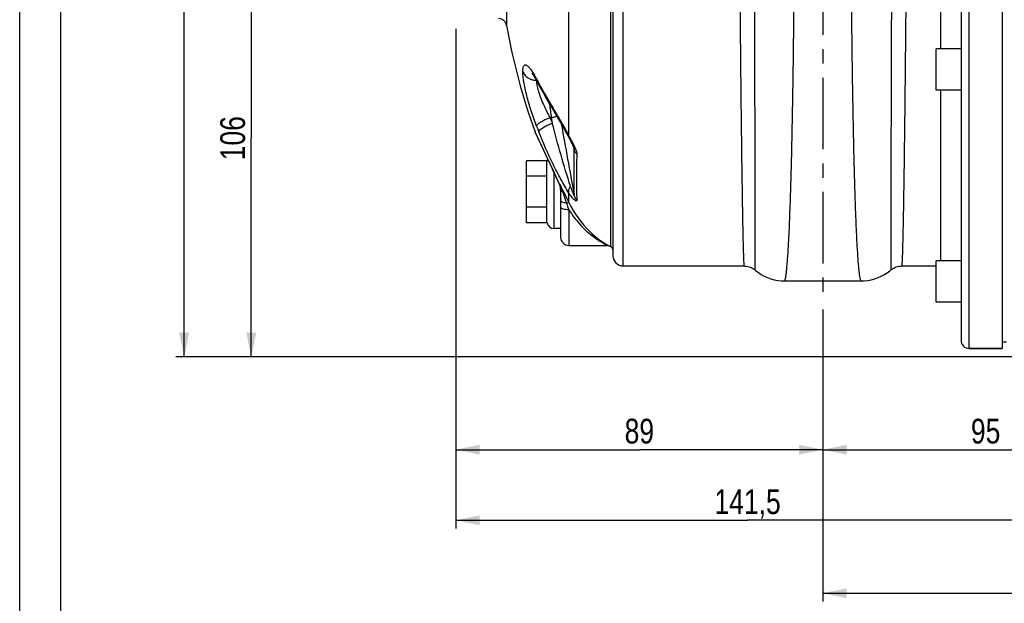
# Model space of a CAD drawing. Header units: millimetres. Extents: x 0 to 841, y 0 to 594.
# Tile 2 of 9: x 0 to 239, y 198 to 340. Entities that reach past the tile are written whole.
import ezdxf

# ---------------------------------------------------------------- set-up
doc = ezdxf.new("R2010")
doc.units = ezdxf.units.MM
doc.header["$LTSCALE"] = 46.2
doc.linetypes.add('CENTER', pattern=[0.6, 0.375, -0.075, 0.075, -0.075])
doc.layers.get('0').update_dxf_attribs({"linetype": 'CONTINUOUS'})
for name, color, linetype in [('ASSI', 7, 'CONTINUOUS'), ('GEOM', 7, 'CONTINUOUS'), ('QUOTE', 7, 'CONTINUOUS')]:
    doc.layers.add(name, color=color, linetype=linetype)
doc.styles.get("Standard").update_dxf_attribs({"font": 'txt', "width": 0.8})
doc.dimstyles.new('DIMSTYLE_1', dxfattribs={"dimtxt": 6, "dimasz": 5.8, "dimexe": 1, "dimexo": 2, "dimgap": 0.75, "dimtad": 1, "dimdec": 3, "dimtxsty": 'Standard', "dimblk": '_FILLED', "dimblk1": '_FILLED', "dimblk2": '_FILLED', "dimcen": 0.09, "dimadec": 3, "dimazin": 2, "dimtp": 0.5, "dimtm": 0.5, "dimtfac": 1, "dimtdec": 3, "dimtofl": 0, "dimtmove": 0, "dimatfit": 3, "dimldrblk": '_FILLED', "dimfxl": 0, "dimtolj": 1, "dimarcsym": 0})
doc.dimstyles.new('DIMSTYLE_3', dxfattribs={"dimtxt": 6, "dimasz": 5.8, "dimexe": 1, "dimexo": 2, "dimgap": 0.75, "dimtad": 1, "dimdec": 3, "dimtxsty": 'Standard', "dimblk": '_FILLED', "dimblk1": '_FILLED', "dimblk2": '_FILLED', "dimcen": 0.09, "dimadec": 3, "dimazin": 2, "dimtp": 0.3, "dimtm": 0.3, "dimtfac": 1, "dimtdec": 3, "dimtofl": 0, "dimtmove": 0, "dimatfit": 3, "dimldrblk": '_FILLED', "dimfxl": 0, "dimtolj": 1, "dimarcsym": 0})

# ---------------------------------------------------------------- blocks, each defined once
blk = doc.blocks.new('_FILLED')
at = {"color": 0, "linetype": 'ByBlock'}
blk.add_solid([(0, 0), (-1, 0.207), (-1, -0.207)], dxfattribs=at)
blk = doc.blocks.new('*D8')
at = {"layer": 'QUOTE', "color": 2, "linetype": 'Continuous'}
for p, q in [((194.77, 269.09), (194.77, 233.71)), ((289.77, 249.27), (289.77, 233.71)), ((194.77, 235.71), (242.27, 235.71)), ((289.77, 235.71), (242.27, 235.71))]:
    blk.add_line(p, q, dxfattribs=at)
at = {"layer": 'QUOTE', "color": 2, "linetype": 'Continuous', "xscale": 5.8, "yscale": 5.8, "zscale": 5.8, "rotation": 180}
blk.add_blockref('_FILLED', (194.77, 235.71), dxfattribs=at)
at = {"layer": 'QUOTE', "color": 2, "linetype": 'Continuous', "xscale": 5.8, "yscale": 5.8, "zscale": 5.8}
blk.add_blockref('_FILLED', (289.77, 235.71), dxfattribs=at)
at = {"layer": 'QUOTE', "color": 2, "linetype": 'Continuous', "insert": (234.24, 243.21), "char_height": 6, "width": 13.2, "attachment_point": 2, "line_spacing_factor": 0.9}
blk.add_mtext('95', dxfattribs=at)
blk = doc.blocks.new('*D9')
at = {"layer": 'QUOTE', "color": 2, "linetype": 'Continuous'}
for p, q in [((105.77, 337.77), (105.77, 233.71)), ((194.77, 269.74), (194.77, 233.71)), ((105.77, 235.71), (150.27, 235.71)), ((194.77, 235.71), (150.27, 235.71))]:
    blk.add_line(p, q, dxfattribs=at)
at = {"layer": 'QUOTE', "color": 2, "linetype": 'Continuous', "xscale": 5.8, "yscale": 5.8, "zscale": 5.8, "rotation": 180}
blk.add_blockref('_FILLED', (105.77, 235.71), dxfattribs=at)
at = {"layer": 'QUOTE', "color": 2, "linetype": 'Continuous', "xscale": 5.8, "yscale": 5.8, "zscale": 5.8}
blk.add_blockref('_FILLED', (194.77, 235.71), dxfattribs=at)
at = {"layer": 'QUOTE', "color": 2, "linetype": 'Continuous', "insert": (150.27, 243.21), "char_height": 6, "width": 13.2, "attachment_point": 2, "line_spacing_factor": 0.9}
blk.add_mtext('89', dxfattribs=at)
blk = doc.blocks.new('*D10')
at = {"layer": 'QUOTE', "color": 2, "linetype": 'Continuous'}
for p, q in [((105.77, 337.77), (105.77, 216.59)), ((247.27, 254.27), (247.27, 216.59)), ((105.77, 218.59), (176.52, 218.59)), ((247.27, 218.59), (176.52, 218.59))]:
    blk.add_line(p, q, dxfattribs=at)
at = {"layer": 'QUOTE', "color": 2, "linetype": 'Continuous', "xscale": 5.8, "yscale": 5.8, "zscale": 5.8, "rotation": 180}
blk.add_blockref('_FILLED', (105.77, 218.59), dxfattribs=at)
at = {"layer": 'QUOTE', "color": 2, "linetype": 'Continuous', "xscale": 5.8, "yscale": 5.8, "zscale": 5.8}
blk.add_blockref('_FILLED', (247.27, 218.59), dxfattribs=at)
at = {"layer": 'QUOTE', "color": 2, "linetype": 'Continuous', "insert": (176.52, 226.09), "char_height": 6, "width": 22.65, "attachment_point": 2, "line_spacing_factor": 0.9}
blk.add_mtext('141,5', dxfattribs=at)
blk = doc.blocks.new('*D12')
at = {"layer": 'QUOTE', "color": 2, "linetype": 'Continuous'}
for p, q in [((393.27, 249.27), (393.27, 198.88)), ((194.77, 247.43), (194.77, 198.88)), ((194.77, 200.88), (294.02, 200.88)), ((393.27, 200.88), (294.02, 200.88))]:
    blk.add_line(p, q, dxfattribs=at)
at = {"layer": 'QUOTE', "color": 2, "linetype": 'Continuous', "xscale": 5.8, "yscale": 5.8, "zscale": 5.8, "rotation": 180}
blk.add_blockref('_FILLED', (194.77, 200.88), dxfattribs=at)
at = {"layer": 'QUOTE', "color": 2, "linetype": 'Continuous', "xscale": 5.8, "yscale": 5.8, "zscale": 5.8}
blk.add_blockref('_FILLED', (393.27, 200.88), dxfattribs=at)
at = {"layer": 'QUOTE', "color": 2, "linetype": 'Continuous', "insert": (294.02, 208.38), "char_height": 6, "width": 25.65, "attachment_point": 2, "line_spacing_factor": 0.9}
blk.add_mtext('198,5', dxfattribs=at)
blk = doc.blocks.new('*D15')
at = {"layer": 'QUOTE', "color": 2, "linetype": 'Continuous'}
for p, q in [((96.61, 364.27), (54.14, 364.27)), ((56.14, 364.27), (56.14, 311.27)), ((56.14, 258.27), (56.14, 311.27)), ((243.27, 258.27), (54.14, 258.27))]:
    blk.add_line(p, q, dxfattribs=at)
at = {"layer": 'QUOTE', "color": 2, "linetype": 'Continuous', "xscale": 5.8, "yscale": 5.8, "zscale": 5.8}
for p, rotation in [((56.14, 364.27), 90), ((56.14, 258.27), 270)]:
    blk.add_blockref('_FILLED', p, dxfattribs=dict(at, rotation=rotation))
at = {"layer": 'QUOTE', "color": 2, "linetype": 'Continuous', "insert": (48.64, 311.27), "char_height": 6, "width": 16.2, "attachment_point": 2, "rotation": 90, "line_spacing_factor": 0.9}
blk.add_mtext('106', dxfattribs=at)
blk = doc.blocks.new('*D17')
at = {"layer": 'QUOTE', "color": 2, "linetype": 'Continuous'}
for p, q in [((173.27, 487.27), (37.9, 487.27)), ((39.9, 487.27), (39.9, 372.77)), ((39.9, 258.27), (39.9, 372.77)), ((243.27, 258.27), (37.9, 258.27))]:
    blk.add_line(p, q, dxfattribs=at)
at = {"layer": 'QUOTE', "color": 2, "linetype": 'Continuous', "xscale": 5.8, "yscale": 5.8, "zscale": 5.8}
for p, rotation in [((39.9, 487.27), 90), ((39.9, 258.27), 270)]:
    blk.add_blockref('_FILLED', p, dxfattribs=dict(at, rotation=rotation))
at = {"layer": 'QUOTE', "color": 2, "linetype": 'Continuous', "insert": (32.4, 372.77), "char_height": 6, "width": 19.8, "attachment_point": 2, "rotation": 90, "line_spacing_factor": 0.9}
blk.add_mtext('229', dxfattribs=at)

msp = doc.modelspace()

# ---------------------------------------------------------------- linework, layer by layer
at = {"color": 7, "linetype": 'Continuous'}
for p, q in [((0, 0), (0, 594)), ((10, 10), (10, 584))]:
    msp.add_line(p, q, dxfattribs=at)
at = {"layer": 'ASSI', "color": 2, "linetype": 'CENTER'}
msp.add_line((194.7703, 492.2689), (194.7703, 272.6434), dxfattribs=at)
at = {"layer": 'ASSI', "color": 7, "linetype": 'Continuous'}
for p, q in [((238.2703, 468.2689), (238.2703, 260.2689)), ((222.2703, 322.914), (222.2703, 332.914)), ((228.2703, 332.914), (222.2703, 332.914)), ((228.2703, 322.914), (222.2703, 322.914)), ((133.1703, 285.2689), (142.4797, 285.2689)), ((142.8908, 285.1805), (143.2633, 285.0169)), ((146.3703, 280.2689), (175.6695, 280.2689)), ((213.8711, 280.2689), (222.2703, 280.2689)), ((228.2703, 281.5004), (222.2703, 281.5004)), ((222.2703, 271.5015), (222.2703, 281.4992)), ((228.2703, 271.5004), (222.2703, 271.5004)), ((230.2703, 260.2689), (238.2703, 260.2689)), ((239.2703, 261.7689), (238.2703, 261.7689))]:
    msp.add_line(p, q, dxfattribs=at)
msp.add_arc((265.8703, 364.2689), 150, 189.849027, 200.063168, dxfattribs=at)
at = {"layer": 'GEOM', "color": 9, "linetype": 'Continuous'}
for p, q in [((230.2703, 260.2689), (230.2703, 468.2689)), ((146.3703, 280.2689), (146.3703, 448.2689)), ((143.2633, 443.5209), (143.2633, 285.0169)), ((118.081, 389.9268), (118.081, 338.611)), ((133.186, 311.7964), (133.186, 350.4287)), ((125.8312, 324.7067), (125.8925, 324.5938)), ((128.6262, 316.2867), (128.9114, 316.2869)), ((128.9114, 316.2869), (129.1587, 314.9293)), ((124.9825, 312.79), (124.9731, 312.8105)), ((125.3062, 312.0891), (124.9825, 312.79)), ((125.5646, 311.5308), (125.3062, 312.0891)), ((134.2945, 309.1724), (134.1519, 309.7449)), ((134.3422, 308.9809), (134.2945, 309.1724)), ((134.3672, 308.8805), (134.3422, 308.9809)), ((134.4283, 308.635), (134.3672, 308.8805)), ((128.3045, 305.6764), (128.1857, 305.9277)), ((128.342, 305.5971), (128.3045, 305.6764)), ((129.1408, 303.8948), (129.1235, 303.9498)), ((129.1479, 303.8984), (129.1235, 303.9498)), ((129.5703, 289.3689), (129.5703, 302.9856)), ((130.9689, 299.9146), (130.969, 300.1571)), ((130.969, 300.1571), (131.1513, 299.7823)), ((133.1851, 295.6346), (133.1856, 297.9568)), ((133.1703, 293.8964), (133.1703, 285.2689)), ((142.7384, 285.2652), (142.8742, 285.1896)), ((142.8742, 285.1896), (142.8908, 285.1805))]:
    msp.add_line(p, q, dxfattribs=at)
at = {"layer": 'GEOM', "color": 7, "linetype": 'Continuous'}
for p, q in [((228.2703, 466.2689), (228.2703, 262.2689)), ((143.8703, 445.7689), (143.8703, 282.7689)), ((223.2703, 395.6238), (223.2703, 332.914)), ((125.5302, 324.8808), (125.5305, 324.8802)), ((125.5913, 324.7652), (125.5305, 324.8802)), ((223.2703, 322.914), (223.2705, 281.5004)), ((125.0352, 312.6597), (124.9731, 312.8105)), ((125.0356, 312.6589), (127.013, 308.4033)), ((132.5268, 312.6062), (132.9701, 311.794)), ((132.9701, 311.794), (133.6413, 310.526)), ((133.6413, 310.526), (133.7533, 310.3112)), ((127.013, 308.4033), (128.0942, 306.1031)), ((122.8703, 290.7634), (122.8703, 305.7745)), ((127.8703, 305.7745), (122.8703, 305.7745)), ((127.8703, 290.7634), (127.8703, 305.7745)), ((128.0942, 306.1031), (129.3499, 303.4538)), ((129.3499, 303.4538), (129.7683, 302.5624)), ((127.8703, 302.0217), (122.8703, 302.0217)), ((129.7683, 302.5624), (130.0385, 301.979)), ((130.0385, 301.979), (130.2966, 301.4149)), ((130.2966, 301.4149), (130.5384, 300.8783)), ((130.8589, 300.1491), (130.9272, 299.9896)), ((131.0467, 299.6524), (131.0937, 299.4677)), ((131.0937, 299.4677), (131.1303, 299.2742)), ((131.1688, 298.8624), (131.1703, 298.7627)), ((131.1703, 298.9471), (131.1703, 287.2689)), ((127.8703, 294.5161), (122.8703, 294.5161)), ((127.8703, 290.7634), (122.8703, 290.7634)), ((131.1703, 289.3689), (129.5703, 289.3689)), ((175.6695, 280.2689), (175.67, 280.269)), ((213.8711, 280.2689), (213.8706, 280.269)), ((185.4439, 276.6689), (204.0967, 276.6689)), ((238.2703, 260.2689), (230.2703, 260.2689))]:
    msp.add_line(p, q, dxfattribs=at)
for points in [[(124.2281, 326.9622), (124.2238, 326.9663), (124.2284, 326.9613), (124.2593, 326.9269), (124.3151, 326.8603), (124.3902, 326.7642), (124.4837, 326.637), (124.595, 326.4769), (124.7205, 326.2868)], [(124.7205, 326.2868), (124.8594, 326.0662), (125.0113, 325.8141), (125.1735, 325.5339), (125.3445, 325.2267), (125.5302, 324.8808)], [(126.0845, 323.8464), (126.4505, 323.1782), (127.0048, 322.1813), (127.5493, 321.2173), (128.079, 320.2913), (128.5956, 319.397), (129.1078, 318.5168), (130.617, 315.9383)], [(130.617, 315.9383), (131.1091, 315.094), (131.5932, 314.2566), (132.0667, 313.4271), (132.5268, 312.6062)], [(133.7533, 310.3112), (133.8607, 310.1022), (133.9125, 309.9996), (133.963, 309.8985), (134.0122, 309.7987), (134.0597, 309.7004), (134.1054, 309.6041), (134.1492, 309.5098), (134.1907, 309.4179), (134.2296, 309.3292), (134.2653, 309.2446), (134.2977, 309.1648), (134.3261, 309.0911), (134.3499, 309.026), (134.3635, 308.9864)], [(134.3635, 308.9864), (134.3688, 308.9703), (134.3826, 308.9261), (134.391, 308.8967), (134.3934, 308.8874)], [(130.5384, 300.8783), (130.7587, 300.38), (130.8589, 300.1491)], [(130.9273, 299.9895), (130.9904, 299.8276), (131.0467, 299.6524)], [(131.1303, 299.2742), (131.1558, 299.0722), (131.1688, 298.8624)], [(142.7613, 285.2284), (142.7707, 285.2256), (142.8037, 285.215)], [(142.8037, 285.215), (142.8345, 285.2038), (142.8629, 285.1925), (142.8902, 285.1807)], [(175.6956, 280.2688), (175.8756, 280.2636), (176.2371, 280.2284), (176.5865, 280.1623), (176.9214, 280.0677), (177.2396, 279.9475), (177.5396, 279.8043), (177.8201, 279.6408), (178.0792, 279.4604), (178.2591, 279.316)], [(211.2815, 279.316), (211.4049, 279.4169), (211.6639, 279.6039), (211.9448, 279.774), (212.2458, 279.9235), (212.5653, 280.0495), (212.9018, 280.1496), (213.2531, 280.2209), (213.6165, 280.2608), (213.8455, 280.2688)], [(178.2591, 279.316), (178.465, 279.1449), (179.1227, 278.6508), (179.8225, 278.2024), (180.5632, 277.8031), (181.3402, 277.4578), (182.1451, 277.172), (182.9726, 276.9484), (183.8187, 276.7889), (184.6757, 276.6956), (185.4432, 276.669)], [(204.0974, 276.669), (204.8164, 276.6924), (205.6737, 276.7818), (206.5205, 276.9376), (207.3491, 277.1576), (208.1553, 277.4399), (208.9342, 277.782), (209.677, 278.1783), (210.3793, 278.6242), (211.0398, 279.116), (211.2815, 279.316)]]:
    msp.add_lwpolyline(points, dxfattribs=at)
for centre, radius, start, end in [((116.1105, 338.2689), 2, 9.849027, 90), ((265.8703, 364.2689), 150, 189.849027, 200.063168), ((206.0194, 367.3465), 91.0046, 207.898235, 208.554605), ((129.5703, 305.4689), 1.7, 154.116671, 172.5), ((129.5703, 291.0689), 1.7, 187.5, 270), ((133.1703, 287.2689), 2, 180, 270), ((142.4793, 284.2691), 1, 65.698243, 89.976397), ((142.8703, 284.0974), 1, 0, 66.860277), ((146.3703, 282.7689), 2.5, 180, 270), ((230.2703, 262.2689), 2, 180, 270)]:
    msp.add_arc(centre, radius, start, end, dxfattribs=at)
at = {"layer": 'GEOM', "color": 9, "linetype": 'Continuous'}
for centre, radius, start, end in [((204.5099, 367.3774), 89.5049, 207.815975, 208.472775), ((254.6996, 394.7103), 146.6546, 208.561791, 209.127415), ((303.9037, 340.1934), 176.6178, 186.704522, 187.779264), ((257.8299, 366.188), 138.5054, 201.117636, 201.720817), ((257.6558, 365.3134), 141.8337, 201.117609, 201.72079), ((867.0822, 654.9953), 817.2003, 204.8531589, 205.2868679), ((227.718, 363.5851), 107.7886, 208.715817, 208.997869), ((-136.2368, 161.6437), 308.4366, 28.890859, 29.032902), ((844.4789, 644.3208), 792.2032, 205.3135548, 205.4454281), ((-45.504, 220.8497), 193.3918, 25.205997, 25.431539), ((68.5718, 273.1285), 67.9042, 23.60978, 24.039306), ((88.0087, 281.6191), 46.6937, 23.067589, 23.61554), ((131.3098, 300.1525), 0.4157, 203.080121, 214.940436), ((115.9858, 293.3144), 16.4718, 22.861403, 24.545823), ((127.3086, 298.9218), 3.8632, 12.241311, 18.647725), ((127.3371, 298.9275), 3.8342, 8.139463, 12.249537), ((127.7646, 298.7703), 3.4052, 6.688009, 8.914051), ((127.3963, 298.9359), 3.7743, 4.097588, 8.140156), ((127.7027, 298.7631), 3.4675, 1.812364, 6.686816), ((824.2248, 637.0685), 770.7872, 205.9500033, 206.2933919), ((127.5391, 298.9459), 3.6312, 0.018175, 4.100522), ((115.0739, 292.9223), 17.4643, 17.594786, 22.88449), ((127.6661, 298.7618), 3.5042, 359.999745, 1.814653), ((131.7594, 298.9474), 0.5892, 180.040164, 188.954252), ((174.1022, 309.4047), 43.7715, 198.492407, 200.750195)]:
    msp.add_arc(centre, radius, start, end, dxfattribs=at)
for points, knots in [([(185.4432, 276.669), (185.4896, 276.669), (185.588, 276.8206), (185.6661, 277.0938), (185.7724, 277.5755), (185.8701, 278.2265), (185.9737, 279.0677), (186.1213, 280.5485), (186.2965, 282.847), (186.4901, 286.1246), (186.6768, 290.0746), (186.8542, 294.6637), (187.0208, 299.8538), (187.1755, 305.6017), (187.3175, 311.8595), (187.4464, 318.575), (187.6043, 328.2788), (187.7649, 341.1058), (187.9078, 357.0299), (188.0106, 373.2755), (188.0805, 389.3011), (188.1242, 404.5724), (188.1479, 418.5805), (188.1547, 430.8583), (188.1481, 440.9968), (188.1227, 448.6579), (188.0944, 452.9017), (188.0647, 454.5628)], [0, 0, 0, 0, 0.00078116, 0.00246681, 0.00516408, 0.00888882, 0.01364086, 0.01941385, 0.03397963, 0.05247394, 0.07474688, 0.10061533, 0.12986532, 0.16225415, 0.19751253, 0.23534696, 0.27544219, 0.36106164, 0.4515197, 0.54380243, 0.63483439, 0.72158154, 0.80115256, 0.87089536, 0.92848543, 0.97200348, 1, 1, 1, 1]), ([(204.0974, 276.669), (204.051, 276.669), (203.9526, 276.8206), (203.8745, 277.0938), (203.7682, 277.5756), (203.6705, 278.2265), (203.5669, 279.0678), (203.4193, 280.5486), (203.2441, 282.8472), (203.0504, 286.1249), (202.8638, 290.0749), (202.6864, 294.6641), (202.5198, 299.8543), (202.3651, 305.6023), (202.2231, 311.8602), (202.0942, 318.5758), (201.9363, 328.2799), (201.7757, 341.107), (201.6328, 357.0314), (201.53, 373.2772), (201.4601, 389.3029), (201.4164, 404.5743), (201.3927, 418.5823), (201.3858, 430.86), (201.393, 440.9982), (201.4168, 448.659), (201.4476, 452.9025), (201.4773, 454.5634)], [0, 0, 0, 0, 0.00078117, 0.00246685, 0.00516417, 0.00888897, 0.0136411, 0.0194142, 0.03398025, 0.0524749, 0.07474824, 0.10061715, 0.12986764, 0.162257, 0.19751595, 0.23535095, 0.27544676, 0.36106733, 0.45152636, 0.54380982, 0.63484218, 0.72158929, 0.80115981, 0.87090157, 0.92849007, 0.97200601, 1, 1, 1, 1]), ([(178.0457, 449.7173), (178.0181, 448.4992), (177.9928, 445.1093), (177.9606, 438.6718), (177.9483, 429.6354), (177.9499, 418.3188), (177.9695, 405.1204), (178.0037, 390.5057), (178.0495, 374.9896), (178.1017, 359.1188), (178.155, 343.4523), (178.197, 330.7759), (178.2264, 321.1498), (178.2455, 314.4676), (178.2616, 308.2307), (178.2743, 302.4938), (178.2837, 297.3078), (178.2897, 292.7183), (178.2918, 289.2855), (178.2916, 286.8674), (178.2907, 285.3097), (178.2891, 283.9276), (178.2867, 282.7243), (178.2836, 281.7024), (178.2804, 280.9652), (178.2773, 280.468), (178.2752, 280.1645), (178.2726, 279.9091), (178.2711, 279.6967), (178.2665, 279.5418), (178.2689, 279.4094), (178.2581, 279.3704), (178.2645, 279.3115), (178.2591, 279.316)], [0, 0, 0, 0, 0.021451, 0.05967856, 0.11333765, 0.18053889, 0.25891352, 0.34569895, 0.43783736, 0.53208178, 0.62511239, 0.71365284, 0.75525556, 0.79458504, 0.83129493, 0.86506032, 0.89558399, 0.92259712, 0.94585997, 0.95602037, 0.96516833, 0.97328486, 0.98035203, 0.986353, 0.99127563, 0.99332919, 0.99510911, 0.99661413, 0.99784363, 0.99879723, 0.99947458, 0.99987539, 1, 1, 1, 1]), ([(211.4949, 449.7173), (211.5225, 448.4992), (211.5477, 445.1093), (211.58, 438.6718), (211.5923, 429.6354), (211.5907, 418.3187), (211.5711, 405.1203), (211.5369, 390.5056), (211.4911, 374.9894), (211.4389, 359.1186), (211.3856, 343.4521), (211.3437, 330.7757), (211.3142, 321.1495), (211.2951, 314.4674), (211.279, 308.2304), (211.2663, 302.4936), (211.2569, 297.3076), (211.2509, 292.7181), (211.2488, 289.2853), (211.249, 286.8672), (211.2499, 285.3095), (211.2515, 283.9275), (211.2539, 282.7242), (211.257, 281.7023), (211.2602, 280.9651), (211.2633, 280.468), (211.2654, 280.1644), (211.268, 279.909), (211.2695, 279.6966), (211.2741, 279.5418), (211.2717, 279.4094), (211.2825, 279.3704), (211.2761, 279.3115), (211.2815, 279.316)], [0, 0, 0, 0, 0.02145105, 0.05967874, 0.11333797, 0.18053937, 0.25891423, 0.34569988, 0.43783847, 0.53208305, 0.62511378, 0.71365431, 0.75525697, 0.79458648, 0.83129634, 0.8650616, 0.89558527, 0.92259824, 0.94586093, 0.95602135, 0.96516932, 0.97328561, 0.9803527, 0.98635368, 0.99127606, 0.99332953, 0.99510946, 0.99661458, 0.99784405, 0.99879753, 0.99947472, 0.99987541, 1, 1, 1, 1]), ([(174.4168, 447.4261), (174.3951, 446.9343), (174.3624, 445.711), (174.3048, 442.336), (174.2613, 436.4476), (174.2357, 427.5374), (174.2434, 411.577), (174.3135, 393.4952), (174.4276, 373.9261), (174.5382, 358.388), (174.6654, 343.056), (174.7839, 330.653), (174.884, 321.2357), (174.9589, 314.6988), (175.0346, 308.5971), (175.1103, 302.9843), (175.1856, 297.9097), (175.26, 293.4177), (175.3231, 290.0571), (175.3735, 287.6891), (175.409, 286.1629), (175.4438, 284.8082), (175.4779, 283.6281), (175.5111, 282.625), (175.5434, 281.8014), (175.5709, 281.2277), (175.5935, 280.8605), (175.6086, 280.6522), (175.6235, 280.4937), (175.6372, 280.3718), (175.6505, 280.313), (175.6604, 280.2689), (175.6695, 280.2689)], [0, 0, 0, 0, 0.00883399, 0.02195786, 0.06057505, 0.11450276, 0.18185248, 0.34698639, 0.43898318, 0.53302867, 0.625827, 0.71412607, 0.75561224, 0.79483137, 0.83143987, 0.86511546, 0.89556265, 0.92251503, 0.94573464, 0.95588026, 0.96501846, 0.97313049, 0.98019817, 0.98620509, 0.99113955, 0.99499074, 0.99650707, 0.99774981, 0.9987188, 0.99941423, 0.99983755, 1, 1, 1, 1]), ([(215.1238, 447.4261), (215.1455, 446.9343), (215.1782, 445.711), (215.2358, 442.336), (215.2793, 436.4475), (215.3049, 427.5373), (215.2972, 411.5767), (215.2271, 393.4949), (215.113, 373.9256), (215.0024, 358.3874), (214.8752, 343.0554), (214.7567, 330.6524), (214.6566, 321.235), (214.5816, 314.6981), (214.506, 308.5965), (214.4303, 302.9837), (214.355, 297.9091), (214.2806, 293.4172), (214.2175, 290.0566), (214.1671, 287.6887), (214.1316, 286.1625), (214.0967, 284.8078), (214.0626, 283.6277), (214.0294, 282.6247), (213.9972, 281.8012), (213.9697, 281.2275), (213.9471, 280.8603), (213.932, 280.6521), (213.9171, 280.4936), (213.9034, 280.3717), (213.8901, 280.3129), (213.8802, 280.2689), (213.8711, 280.2689)], [0, 0, 0, 0, 0.00883402, 0.02195796, 0.06057543, 0.11450353, 0.18185374, 0.34698883, 0.43898617, 0.53303212, 0.6258308, 0.71413008, 0.75561619, 0.7948353, 0.83144374, 0.86511905, 0.89556608, 0.92251818, 0.94573735, 0.9558829, 0.9650209, 0.97313255, 0.98020007, 0.98620677, 0.99114077, 0.99499173, 0.99650801, 0.99775058, 0.99871932, 0.9994145, 0.99983762, 1, 1, 1, 1]), ([(122.0142, 327.4734), (122.0141, 327.7319), (122.0283, 328.0918), (122.1168, 328.5255), (122.2159, 328.8069), (122.3877, 329.0282), (122.6251, 329.0718), (122.8103, 329.0291), (123.0089, 328.9237), (123.322, 328.6811), (123.7419, 328.2159), (124.2681, 327.4846), (124.6181, 326.9141), (124.8026, 326.5969)], [0, 0, 0, 0, 0.1489167, 0.20654507, 0.25356119, 0.32219793, 0.35279274, 0.38745453, 0.42973352, 0.48137636, 0.6149025, 0.78865288, 1, 1, 1, 1]), ([(125.3473, 314.2131), (124.8741, 315.4381), (124.0091, 317.8945), (122.969, 321.482), (122.3426, 324.302), (122.0695, 326.256), (122.0141, 327.0965), (122.0142, 327.4734)], [0, 0, 0, 0, 0.2870704, 0.56888116, 0.81621064, 0.91762224, 1, 1, 1, 1]), ([(122.0146, 327.4781), (122.1202, 327.1684), (122.4552, 326.5707), (123.4968, 325.6344), (124.5837, 325.3205), (125.298, 325.3074)], [0, 0, 0, 0, 0.23648056, 0.48353749, 1, 1, 1, 1]), ([(122.0146, 327.4624), (122.1204, 327.1518), (122.4564, 326.5523), (123.5015, 325.6139), (124.5921, 325.3007), (125.3082, 325.2893)], [0, 0, 0, 0, 0.23656129, 0.48366094, 1, 1, 1, 1]), ([(124.8026, 326.5969), (124.8477, 326.5193), (125.0345, 326.1937), (125.214, 325.864), (125.3473, 325.6114)], [0, 0, 0, 0, 0.23920954, 1, 1, 1, 1]), ([(125.3473, 325.6114), (125.3485, 325.5466), (125.3669, 325.2948), (125.4429, 325.0467), (125.5302, 324.8808)], [0, 0, 0, 0, 0.25691148, 1, 1, 1, 1]), ([(125.4169, 324.636), (125.4109, 324.6833), (125.3902, 324.8612), (125.3768, 325.04), (125.3729, 325.1714)], [0, 0, 0, 0, 0.26607523, 1, 1, 1, 1]), ([(125.4892, 324.1733), (125.4819, 324.2132), (125.4547, 324.3669), (125.4314, 324.5214), (125.4169, 324.636)], [0, 0, 0, 0, 0.25990545, 1, 1, 1, 1]), ([(125.7164, 323.1754), (125.6932, 323.2624), (125.6082, 323.5929), (125.5344, 323.9263), (125.4892, 324.1733)], [0, 0, 0, 0, 0.26414333, 1, 1, 1, 1]), ([(128.6262, 316.2867), (127.9956, 317.4225), (126.8971, 319.6682), (126.0243, 322.0178), (125.7164, 323.1754)], [0, 0, 0, 0, 0.5202829, 1, 1, 1, 1]), ([(125.8925, 324.5938), (125.8939, 324.5273), (125.9129, 324.2694), (125.9927, 324.0153), (126.0844, 323.8466)], [0, 0, 0, 0, 0.25739347, 1, 1, 1, 1]), ([(126.591, 323.3257), (127.6111, 321.4944), (129.2368, 318.7113), (131.4771, 314.8927), (132.6247, 312.8626), (133.186, 311.7964)], [0, 0, 0, 0, 0.47346065, 0.72785636, 1, 1, 1, 1]), ([(125.3473, 314.2131), (125.351, 314.2839), (125.4251, 314.4489), (125.7374, 314.8036), (126.4018, 315.2705), (127.4161, 315.81), (128.2039, 316.1348), (128.6261, 316.2869)], [0, 0, 0, 0, 0.05361713, 0.13056561, 0.3572466, 0.66057802, 1, 1, 1, 1]), ([(128.9114, 316.2869), (129.0292, 316.307), (129.4698, 316.3928), (129.9051, 316.5139), (130.2109, 316.6364)], [0, 0, 0, 0, 0.26623279, 1, 1, 1, 1]), ([(125.8925, 312.8231), (125.8963, 312.8941), (125.9701, 313.0596), (126.2809, 313.4172), (126.9425, 313.8906), (127.9528, 314.4402), (128.7379, 314.7729), (129.1587, 314.9293)], [0, 0, 0, 0, 0.05368756, 0.13078511, 0.35768862, 0.66096415, 1, 1, 1, 1]), ([(133.1856, 297.9568), (132.4865, 299.0521), (131.1535, 301.3801), (128.6383, 306.3008), (126.9457, 310.1793), (125.8925, 312.8231)], [0, 0, 0, 0, 0.23515696, 0.48498074, 1, 1, 1, 1]), ([(133.5797, 299.6066), (132.7576, 302.1081), (131.2293, 307.2019), (129.8316, 312.3317), (129.1587, 314.9293)], [0, 0, 0, 0, 0.49528472, 1, 1, 1, 1]), ([(133.1857, 311.7969), (133.1722, 311.7591), (133.1333, 311.6283), (133.1393, 311.4768), (133.1846, 311.3907)], [0, 0, 0, 0, 0.29183049, 1, 1, 1, 1]), ([(134.4283, 308.635), (134.377, 306.5969), (134.3166, 302.9444), (134.3628, 299.2906), (134.4283, 297.6779)], [0, 0, 0, 0, 0.55813611, 1, 1, 1, 1]), ([(134.3934, 308.8872), (134.3987, 308.8661), (134.4156, 308.7936), (134.4292, 308.7196), (134.4298, 308.6669)], [0, 0, 0, 0, 0.29268013, 1, 1, 1, 1]), ([(135.1073, 307.412), (135.0221, 307.5), (134.7161, 307.8563), (134.5033, 308.2962), (134.4283, 308.635)], [0, 0, 0, 0, 0.26089457, 1, 1, 1, 1]), ([(134.729, 308.8564), (134.8389, 308.6005), (135.0167, 308.1334), (135.1138, 307.6336), (135.1073, 307.412)], [0, 0, 0, 0, 0.55667325, 1, 1, 1, 1]), ([(135.1073, 307.412), (135.0452, 305.3454), (134.9723, 301.6282), (135.0288, 297.9094), (135.1073, 296.2611)], [0, 0, 0, 0, 0.55613617, 1, 1, 1, 1]), ([(130.5864, 300.7902), (130.4964, 300.992), (130.1316, 301.8015), (129.7575, 302.6068), (129.4735, 303.2103)], [0, 0, 0, 0, 0.2488514, 1, 1, 1, 1]), ([(131.1287, 299.298), (131.1208, 299.3488), (131.083, 299.5579), (131.025, 299.7636), (130.9689, 299.9146)], [0, 0, 0, 0, 0.24208872, 1, 1, 1, 1]), ([(131.7212, 298.2014), (131.6475, 298.2434), (131.4083, 298.3994), (131.209, 298.6547), (131.1775, 298.8557)], [0, 0, 0, 0, 0.29426513, 1, 1, 1, 1]), ([(133.1856, 297.9566), (133.1541, 298.077), (133.0939, 298.6568), (133.3385, 299.2261), (133.5797, 299.6066)], [0, 0, 0, 0, 0.21654049, 1, 1, 1, 1]), ([(134.4283, 297.6779), (134.4297, 297.6633), (134.43, 297.6434), (134.4276, 297.6077), (134.4, 297.6095), (134.3825, 297.6333), (134.3577, 297.6643), (134.3211, 297.7254), (134.2724, 297.8155), (134.2138, 297.9363), (134.154, 298.0679), (134.094, 298.2071), (134.0133, 298.4018), (133.9145, 298.6539), (133.76, 299.0716), (133.6505, 299.391), (133.5797, 299.6066)], [0, 0, 0, 0, 0.01954073, 0.03036465, 0.03720074, 0.04982828, 0.0680925, 0.09074139, 0.14431043, 0.20472665, 0.26939955, 0.33700617, 0.4066527, 0.55023072, 0.69772529, 1, 1, 1, 1]), ([(132.5909, 295.5213), (132.3988, 295.5422), (132.0416, 295.6055), (131.5447, 295.7583), (131.1703, 296.0177), (131.1703, 296.2121)], [0, 0, 0, 0, 0.35216861, 0.64567809, 1, 1, 1, 1]), ([(131.7212, 298.2014), (131.9342, 297.5288), (132.2245, 296.6355), (132.5178, 295.7432), (132.5909, 295.5213)], [0, 0, 0, 0, 0.75122049, 1, 1, 1, 1]), ([(135.1073, 296.2611), (135.11, 296.2009), (135.1036, 296.0961), (134.9902, 296.0485), (134.897, 296.0655), (134.7894, 296.112), (134.6135, 296.2224), (134.3754, 296.4247), (134.0814, 296.7297), (133.7777, 297.0958), (133.4745, 297.5091), (133.2811, 297.8037), (133.1856, 297.9568)], [0, 0, 0, 0, 0.061749, 0.08595973, 0.11639396, 0.15633682, 0.20573744, 0.32840445, 0.47530357, 0.63920974, 0.8152178, 1, 1, 1, 1]), ([(135.1073, 296.2612), (135.0213, 296.3635), (134.707, 296.787), (134.5018, 297.2916), (134.4283, 297.6779)], [0, 0, 0, 0, 0.25375193, 1, 1, 1, 1]), ([(133.1703, 293.8961), (132.9146, 293.8961), (132.4367, 293.9269), (131.8785, 294.039), (131.5189, 294.1831), (131.2959, 294.3115), (131.1703, 294.4691), (131.1703, 294.5688)], [0, 0, 0, 0, 0.34578601, 0.64557045, 0.76666758, 0.8651773, 1, 1, 1, 1]), ([(132.5909, 295.5213), (132.7175, 295.5703), (132.8907, 295.6298), (133.0905, 295.6578), (133.1656, 295.6497), (133.1857, 295.6335)], [0, 0, 0, 0, 0.66118478, 0.8742871, 1, 1, 1, 1]), ([(133.1703, 293.8964), (133.5589, 293.277), (134.3731, 292.0992), (135.7067, 290.4857), (137.0894, 289.0677), (138.4794, 287.8506), (139.6337, 286.9842), (140.5129, 286.3959), (141.1039, 286.0279), (141.559, 285.7631), (141.8805, 285.5849), (142.0783, 285.4772), (142.2411, 285.3929), (142.361, 285.3266), (142.4381, 285.2945), (142.47, 285.2705), (142.4797, 285.2689)], [0, 0, 0, 0, 0.17078549, 0.33396205, 0.48841969, 0.63291387, 0.76511453, 0.82522907, 0.87998464, 0.92772476, 0.9481794, 0.96586045, 0.98031504, 0.99106652, 0.99771829, 1, 1, 1, 1]), ([(133.1851, 295.6346), (134.4559, 293.0544), (137.2871, 289.0991), (141.1048, 286.1838), (142.7384, 285.2652)], [0, 0, 0, 0, 0.60547052, 1, 1, 1, 1])]:
    msp.add_open_spline(points, degree=3, knots=knots, dxfattribs=at)
for points in [[(131.3189, 314.7303), (132.3548, 309.0461), (133.3915, 303.362), (134.4283, 297.6779)], [(133.8123, 310.6626), (134.0024, 310.3173), (134.1906, 309.9708), (134.3687, 309.6192)], [(134.3687, 309.6192), (134.4959, 309.3684), (134.6181, 309.1148), (134.729, 308.8564)], [(134.4298, 308.6669), (134.4299, 308.6563), (134.4296, 308.6456), (134.4283, 308.635)]]:
    msp.add_open_spline(points, degree=3, dxfattribs=at)

# ---------------------------------------------------------------- dimensions: what is measured, and where the dimension line sits
at = {"layer": 'QUOTE', "color": 2, "linetype": 'Continuous'}
for base, p1, p2, angle, dimstyle, picture, middle in [((39.9048, 258.2689), (175.2703, 487.2689), (245.2703, 258.2689), 270, 'DIMSTYLE_1', '*D17', (39.9048, 372.3689)), ((56.1403, 258.2689), (98.6119, 364.2689), (245.2703, 258.2689), 270, 'DIMSTYLE_3', '*D15', (56.1403, 310.8689)), ((105.7703, 235.7064), (194.7703, 271.7354), (105.7703, 339.7689), 180, 'DIMSTYLE_3', '*D9', (149.8703, 235.7064))]:
    dim = msp.add_linear_dim(base=base, p1=p1, p2=p2, angle=angle, dimstyle=dimstyle, dxfattribs=at)
    dim.commit()
    dim.dimension.update_dxf_attribs({"geometry": picture, "text_midpoint": middle, "dimtype": 160})
for base, p1, p2, dimstyle, picture, middle in [((247.2703, 218.5935), (105.7703, 339.7689), (247.2703, 256.2689), 'DIMSTYLE_1', '*D10', (176.1203, 218.5935)), ((289.7703, 235.7064), (194.7703, 271.0914), (289.7703, 251.2689), 'DIMSTYLE_3', '*D8', (233.8428, 235.7064)), ((393.2703, 200.8838), (194.7703, 249.431), (393.2703, 251.2689), 'DIMSTYLE_1', '*D12', (293.6203, 200.8838))]:
    dim = msp.add_linear_dim(base=base, p1=p1, p2=p2, dimstyle=dimstyle, dxfattribs=at)
    dim.commit()
    dim.dimension.update_dxf_attribs({"geometry": picture, "text_midpoint": middle, "dimtype": 160})

doc.saveas('drawing.dxf')
